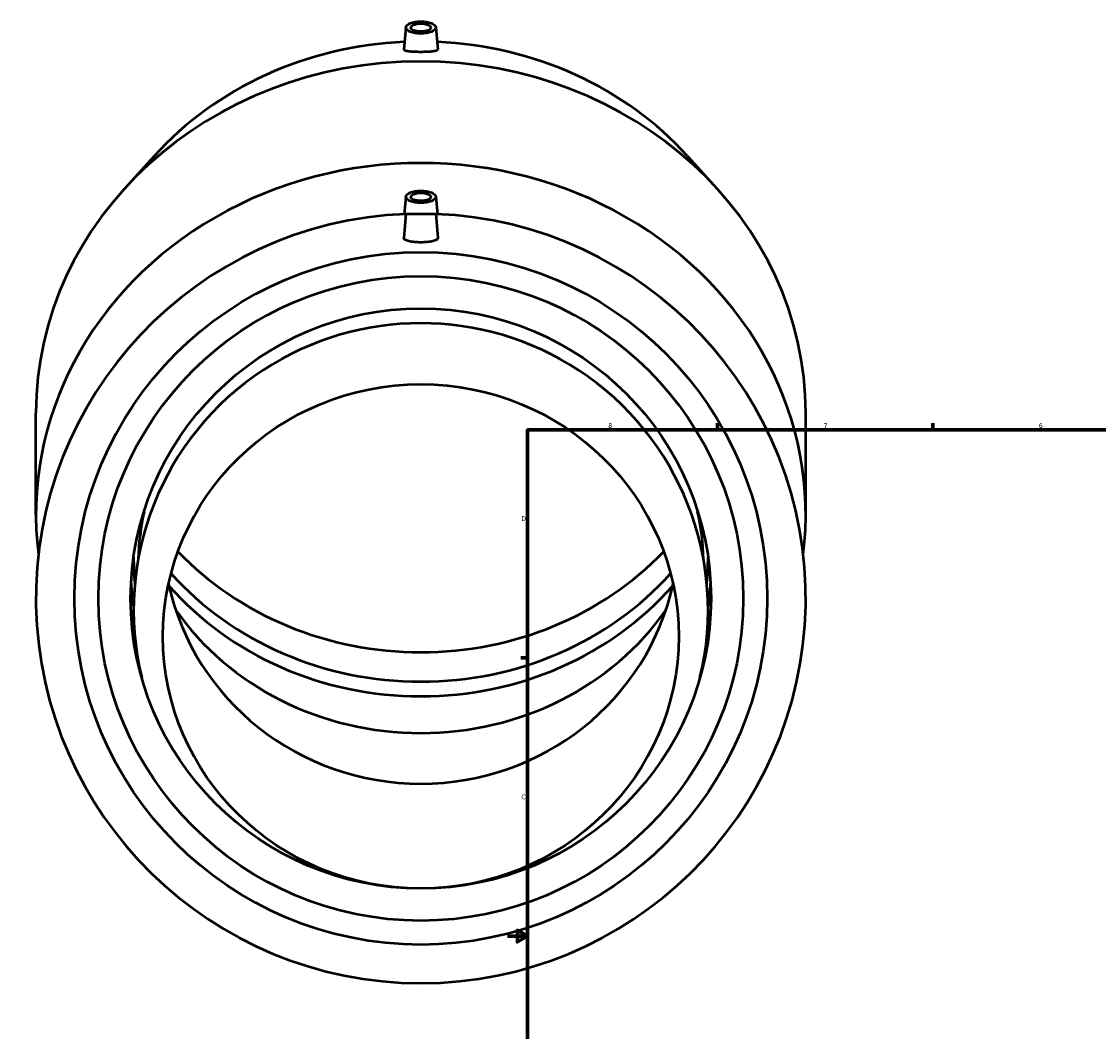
# Model space of a CAD drawing. Header units: inches. Extents: x -9.5 to 80.8, y -34.7 to 60.7.
# Tile 3 of 6: x -9.5 to 11.8, y 9.1 to 29.1. Entities that reach past the tile are written whole.
import ezdxf

# ---------------------------------------------------------------- set-up
doc = ezdxf.new("R2010")
doc.units = ezdxf.units.IN
doc.header["$MEASUREMENT"] = 0
doc.layers.add('Border (ANSI)', color=7, linetype='Continuous', lineweight=70)
doc.layers.add('Visible (ANSI)', color=7, linetype='Continuous', lineweight=50)
doc.styles.add('Note Text (ANSI)', font='tahoma.ttf')

# ---------------------------------------------------------------- blocks, each defined once
blk = doc.blocks.new('Borders Default Border')
at = {"layer": 'Border (ANSI)'}
for p, q in [((4.25, 21), (4.25, 21.134)), ((8.5, 21), (8.5, 21.134)), ((12.75, 21), (12.75, 21.134)), ((21.25, 21), (21.25, 21.134)), ((25.5, 21), (25.5, 21.134)), ((29.75, 21), (29.75, 21.134)), ((0.5, 16.5), (0.366, 16.5)), ((33.5, 16.5), (33.634, 16.5)), ((0.5, 5.5), (0.366, 5.5)), ((33.5, 5.5), (33.634, 5.5)), ((4.25, 1), (4.25, 0.866)), ((8.5, 1), (8.5, 0.866)), ((12.75, 1), (12.75, 0.866)), ((21.25, 1), (21.25, 0.866)), ((25.5, 1), (25.5, 0.866)), ((29.75, 1), (29.75, 0.866))]:
    blk.add_line(p, q, dxfattribs=at)
at = {"layer": 'Border (ANSI)', "flags": 128}
for points in [[(17, 21.4), (17, 21), (16.885, 21.2), (17.115, 21.2), (17, 21)], [(0.5, 1), (0.5, 21), (33.5, 21), (33.5, 1), (0.5, 1)], [(0.1, 11), (0.5, 11), (0.3, 11.115), (0.3, 10.885), (0.5, 11)], [(33.9, 11), (33.5, 11), (33.7, 11.115), (33.7, 10.885), (33.5, 11)], [(17, 0.6), (17, 1), (16.885, 0.8), (17.115, 0.8), (17, 1)]]:
    blk.add_lwpolyline(points, dxfattribs=at)
at = {"layer": 'Border (ANSI)', "color": 5, "true_color": 0x0000ff, "char_height": 0.0945, "attachment_point": 7, "style": 'Note Text (ANSI)'}
for s, insert in [('8', (2.094, 21.038)), ('7', (6.346, 21.04)), ('6', (10.595, 21.038)), ('5', (14.847, 21.038)), ('4', (19.092, 21.04)), ('3', (23.346, 21.038)), ('2', (27.596, 21.04)), ('1', (31.854, 21.04)), ('D', (0.378, 19.203)), ('D', (33.553, 19.203)), ('C', (0.378, 13.701)), ('C', (33.552, 13.701)), ('B', (0.384, 8.203)), ('B', (33.558, 8.203)), ('A', (0.373, 2.703)), ('A', (33.547, 2.703)), ('8', (2.094, 0.863)), ('7', (6.346, 0.866)), ('6', (10.595, 0.864)), ('5', (14.847, 0.864)), ('4', (19.092, 0.866)), ('3', (23.346, 0.864)), ('2', (27.596, 0.866)), ('1', (31.854, 0.866))]:
    blk.add_mtext(s, dxfattribs=dict(at, insert=insert))

msp = doc.modelspace()

# ---------------------------------------------------------------- linework, layer by layer
at = {"layer": 'Visible (ANSI)'}
for p, q in [((-1.903, 28.952), (-1.945, 28.515)), ((-1.313, 28.952), (-1.271, 28.515)), ((-6.875, 26.41), (-7.46, 25.765)), ((3.658, 26.41), (4.243, 25.765)), ((-1.903, 25.607), (-1.936, 25.264)), ((-1.313, 25.607), (-1.28, 25.264)), ((-1.903, 25.271), (-1.945, 24.795)), ((-1.903, 25.271), (-1.313, 25.271)), ((-1.313, 25.271), (-1.271, 24.795)), ((-9.208, 19.33), (-9.208, 21.335)), ((5.992, 19.33), (5.992, 21.335))]:
    msp.add_line(p, q, dxfattribs=at)
for radius in [6.84, 6.366, 5.73]:
    msp.add_circle((-1.608, 17.671), radius, dxfattribs=at)
for centre, radius, start, end in [((-1.608, 17.671), 7.6, 92.2304, 87.7696), ((-1.608, 17.441), 5.671, 123.3011, 193.6069), ((-1.608, 17.441), 5.671, 346.3931, 56.6989), ((-1.608, 18.472), 5.671, 179.841, 185.2123), ((-1.608, 18.472), 5.671, 354.7877, 0.159)]:
    msp.add_arc(centre, radius, start, end, dxfattribs=at)
for centre, major_axis, ratio in [((-1.608, 28.948), (0.295, 0), 0.406737), ((-1.608, 28.948), (0.197, 0), 0.406737), ((-1.608, 25.603), (0.295, 0), 0.406737), ((-1.608, 25.603), (-0.197, 0), 0.406737), ((-1.608, 16.922), (5.092, 0), 0.978148)]:
    msp.add_ellipse(centre, major_axis=major_axis, ratio=ratio, dxfattribs=at)
for centre, major_axis, ratio, start_param, end_param in [((-1.608, 28.84), (0.0787, 0), 0.406737, 1.132268, 2.009325), ((-1.608, 21.335), (-7.6, 0), 0.913545, 3.141593, 6.283185), ((-1.608, 22.423), (6.84, 0), 0.913545, 1.617983, 2.44953), ((-1.608, 22.423), (6.84, 0), 0.913545, 0.692062, 1.52361), ((-1.608, 19.33), (-7.6, 0), 0.913545, 3.027285, 6.397493), ((-1.608, 25.495), (-0.0787, 0), 0.406737, 4.27386, 5.150918), ((-1.608, 17.646), (-5.585, 0), 0.978148, 4.120993, 5.303785), ((-1.608, 18.267), (-5.585, 0), 0.978148, 6.07587, 6.2509), ((-1.608, 18.267), (5.585, 0), 0.978148, 0.032285, 0.207315), ((-1.608, 22.423), (-6.366, 0), 0.913545, 0.717864, 2.423729), ((-1.608, 21.843), (-6.366, 0), 0.913545, 0.684787, 2.456806), ((-1.608, 18.242), (-5.73, 0), 0.913545, 0.05208, 0.143239), ((-1.608, 18.991), (-5.092, 0), 0.978148, 0.209198, 2.932395), ((-1.608, 21.553), (-6.366, 0), 0.913545, 0.674222, 2.467371), ((-1.608, 18.242), (5.73, 0), 0.913545, 6.139947, 6.231106), ((-1.608, 20.247), (-5.73, 0), 0.913545, 0.564287, 2.577305)]:
    msp.add_ellipse(centre, major_axis=major_axis, ratio=ratio, start_param=start_param, end_param=end_param, dxfattribs=at)
for points, knots in [([(-1.945, 28.515), (-1.945, 28.515), (-1.945, 28.515), (-1.946, 28.509), (-1.938, 28.502), (-1.903, 28.491), (-1.877, 28.487), (-1.817, 28.479), (-1.779, 28.477), (-1.696, 28.473), (-1.651, 28.472), (-1.565, 28.472), (-1.52, 28.473), (-1.437, 28.477), (-1.399, 28.479), (-1.339, 28.487), (-1.313, 28.491), (-1.279, 28.502), (-1.271, 28.509), (-1.271, 28.515)], [2.597178, 2.597178, 2.597178, 2.597178, 2.597804, 2.597804, 2.936887, 2.936887, 3.27597, 3.27597, 3.601923, 3.601923, 3.927876, 3.927876, 4.253829, 4.253829, 4.579782, 4.579782, 4.918865, 4.918865, 5.257948, 5.257948, 5.257948, 5.257948]), ([(-1.271, 24.791), (-1.272, 24.78), (-1.281, 24.767), (-1.315, 24.746), (-1.342, 24.736), (-1.402, 24.721), (-1.439, 24.715), (-1.521, 24.707), (-1.566, 24.705), (-1.65, 24.705), (-1.695, 24.707), (-1.777, 24.715), (-1.815, 24.721), (-1.875, 24.736), (-1.901, 24.746), (-1.936, 24.767), (-1.945, 24.78), (-1.945, 24.793), (-1.945, 24.794), (-1.945, 24.795)], [0, 0, 0, 0, 0.328912, 0.328912, 0.657825, 0.657825, 0.978364, 0.978364, 1.298902, 1.298902, 1.619441, 1.619441, 1.939979, 1.939979, 2.268892, 2.268892, 2.597804, 2.597804, 2.63165, 2.63165, 2.63165, 2.63165])]:
    msp.add_open_spline(points, degree=3, knots=knots, dxfattribs=at)
for points in [[(-1.271, 28.515), (-1.271, 28.515), (-1.271, 28.515), (-1.271, 28.515)], [(-1.271, 24.795), (-1.271, 24.794), (-1.271, 24.793), (-1.271, 24.791)]]:
    msp.add_open_spline(points, degree=3, dxfattribs=at)

# ---------------------------------------------------------------- block references
msp.add_blockref('Borders Default Border', (0, 0))

doc.saveas('drawing.dxf')
